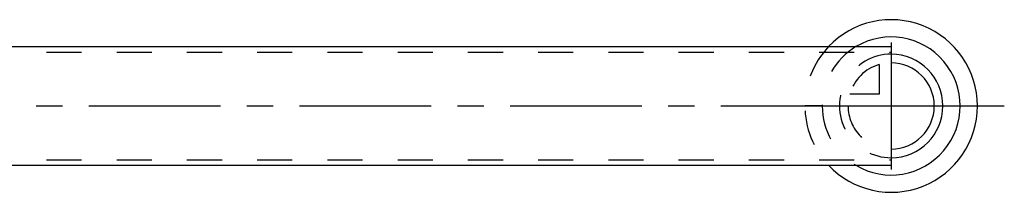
# Model space of a CAD drawing. Header units: millimetres. Extents: x 317 to 683, y 468 to 537.
# Tile 4 of 4: x 500 to 683, y 477 to 509. Entities that reach past the tile are written whole.
import ezdxf

# ---------------------------------------------------------------- set-up
doc = ezdxf.new("R2010")
doc.units = ezdxf.units.MM
doc.header["$LTSCALE"] = 65.185185
doc.linetypes.add('CENTER', pattern=[0.6, 0.375, -0.075, 0.075, -0.075])
doc.linetypes.add('HIDDEN', pattern=[0.2, 0.1, -0.1])
for name, color, linetype in [('ACHSEN_S', 7, 'CONTINUOUS'), ('KONST.EL_MIT_GEO', 7, 'CONTINUOUS'), ('KURVEN', 7, 'CONTINUOUS')]:
    doc.layers.add(name, color=color, linetype=linetype)

msp = doc.modelspace()

# ---------------------------------------------------------------- linework, layer by layer
at = {"layer": 'ACHSEN_S', "color": 2, "linetype": 'CENTER'}
msp.add_line((317.25, 493.43), (682.75, 493.43), dxfattribs=at)
at = {"layer": 'KONST.EL_MIT_GEO', "color": 7, "linetype": 'Continuous'}
for p, q in [((461.75, 504.43), (661.75, 504.43)), ((661.75, 504.42), (661.75, 482.43)), ((461.75, 482.43), (661.75, 482.43))]:
    msp.add_line(p, q, dxfattribs=at)
at = {"layer": 'KONST.EL_MIT_GEO', "color": 8, "linetype": 'HIDDEN'}
for p, q in [((426.75, 503.43), (661.75, 503.43)), ((426.75, 483.43), (661.75, 483.43))]:
    msp.add_line(p, q, dxfattribs=at)
at = {"layer": 'KURVEN', "color": 40, "linetype": 'Continuous'}
for p, q in [((661.75, 505.22), (661.75, 481.63)), ((648.95, 493.43), (677.75, 493.43))]:
    msp.add_line(p, q, dxfattribs=at)
at = {"layer": 'KURVEN', "color": 8, "linetype": 'HIDDEN'}
for p, q in [((659.55, 501.12), (659.55, 495.62)), ((659.55, 495.62), (654.06, 495.62)), ((648.95, 493.43), (645.75, 493.43))]:
    msp.add_line(p, q, dxfattribs=at)
at = {"layer": 'KURVEN', "color": 40, "linetype": 'Continuous'}
for radius, start, end in [(16, 223.4439, 136.5561), (12.8, 239.2596, 120.7404), (9.6, 270.0001, 90), (8, 270.0001, 90)]:
    msp.add_arc((661.75, 493.43), radius, start, end, dxfattribs=at)
at = {"layer": 'KURVEN', "color": 8, "linetype": 'HIDDEN'}
for radius, start, end in [(16, 136.5561, 223.4439), (12.8, 120.7404, 239.2596), (9.6, 90, 270.0001), (8, 105.962, 164.038), (8, 180, 270.0001)]:
    msp.add_arc((661.75, 493.43), radius, start, end, dxfattribs=at)

doc.saveas('drawing.dxf')
